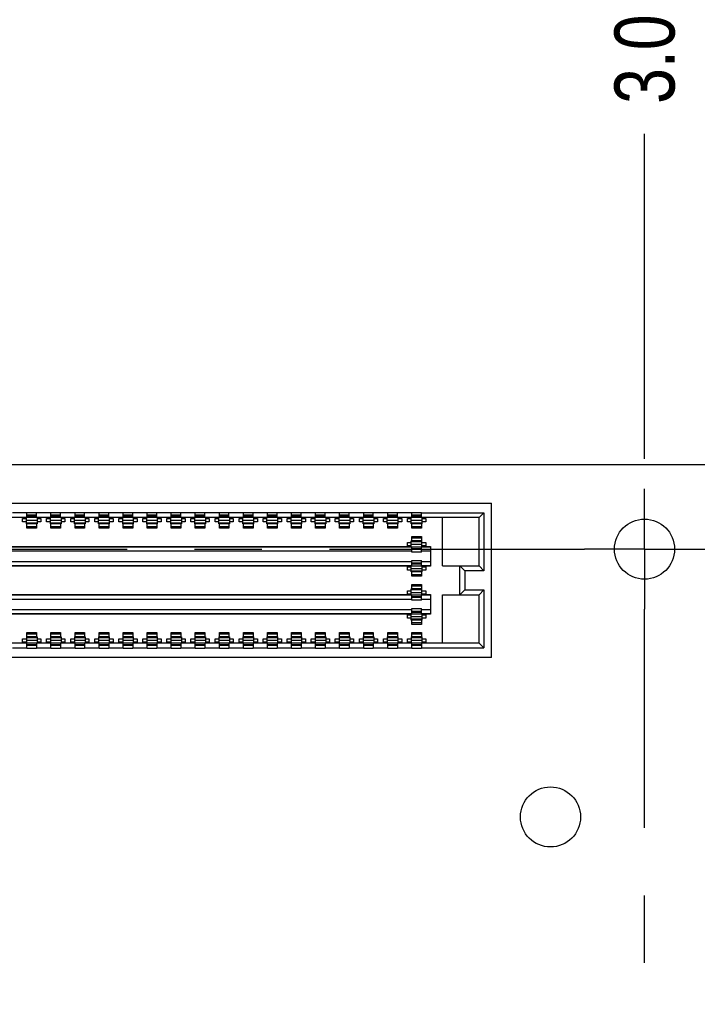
# Model space of a CAD drawing. Header units: inches. Extents: x 0 to 34, y 0 to 22.
# Tile 30 of 33: x 23.7 to 25.1, y 16 to 18.1. Entities that reach past the tile are written whole.
import ezdxf

# ---------------------------------------------------------------- set-up
doc = ezdxf.new("R2010")
doc.units = ezdxf.units.IN
doc.header["$LTSCALE"] = 1.87
doc.header["$MEASUREMENT"] = 0
doc.linetypes.add('CENTER', pattern=[0.6, 0.375, -0.075, 0.075, -0.075])
doc.layers.get('0').update_dxf_attribs({"linetype": 'CONTINUOUS'})
doc.layers.add('02___PRT_ALL_AXES', color=7, linetype='CONTINUOUS')
doc.layers.add('DIMENSIONS', color=7, linetype='CONTINUOUS')
doc.styles.get("Standard").update_dxf_attribs({"font": 'txt', "width": 0.8})
doc.dimstyles.new('DIMSTYLE_2', dxfattribs={"dimtxt": 0.125, "dimasz": 0.18, "dimexe": 0.18, "dimexo": 0.0625, "dimgap": 0.09, "dimtad": 0, "dimtih": 1, "dimtoh": 1, "dimdec": 3, "dimzin": 4, "dimdsep": 46, "dimtxsty": 'STANDARD', "dimblk": '_FILLED', "dimblk1": '_FILLED', "dimblk2": '_FILLED', "dimcen": 0.09, "dimadec": 0, "dimazin": 0, "dimtp": 0.01, "dimtm": 0.01, "dimtfac": 1, "dimtdec": 3, "dimtofl": 0, "dimtmove": 0, "dimatfit": 3, "dimldrblk": '_FILLED', "dimfxl": 1, "dimtolj": 1, "dimtzin": 4, "dimarcsym": 0})

# ---------------------------------------------------------------- blocks, each defined once
blk = doc.blocks.new('*D52')
at = {"layer": 'DIMENSIONS', "color": 2, "linetype": 'CONTINUOUS'}
blk.add_line((25.0016, 17.1366), (25.0016, 17.8125), dxfattribs=at)
at = {"layer": 'DIMENSIONS', "color": 2, "linetype": 'CONTINUOUS', "insert": (24.9391, 17.875), "char_height": 0.125, "width": 1.325, "attachment_point": 1, "rotation": 90, "line_spacing_factor": 0.9}
blk.add_mtext('3.025{\\Ftxt.shx;\\W1.000000;\\H0.125000; }[76.84]', dxfattribs=at)
blk = doc.blocks.new('_FILLED')
at = {"color": 0, "linetype": 'BYBLOCK'}
blk.add_solid([(0, 0), (-1, 0.174), (-1, -0.174)], dxfattribs=at)
blk = doc.blocks.new('*D53')
at = {"layer": 'DIMENSIONS', "color": 2, "linetype": 'CONTINUOUS'}
blk.add_line((27.9006, 17.1366), (27.9006, 17.8125), dxfattribs=at)
at = {"layer": 'DIMENSIONS', "color": 2, "linetype": 'CONTINUOUS', "insert": (27.8381, 17.875), "char_height": 0.125, "width": 1.425, "attachment_point": 1, "rotation": 90, "line_spacing_factor": 0.9}
blk.add_mtext('5.924{\\Ftxt.shx;\\W1.000000;\\H0.125000; }[150.47]', dxfattribs=at)

msp = doc.modelspace()

# ---------------------------------------------------------------- linework, layer by layer
at = {"color": 7, "linetype": 'CONTINUOUS'}
for p, q in [((21.9766, 17.125), (28.0266, 17.125)), ((22.4548, 17.0444), (24.6838, 17.0444)), ((24.6838, 16.7234), (24.6838, 17.0444)), ((23.7178, 17.0244), (23.6878, 17.0244)), ((23.7178, 17.0144), (23.7178, 17.0254)), ((23.7178, 17.0254), (23.7378, 17.0254)), ((23.7378, 17.0194), (23.7178, 17.0194)), ((23.7178, 17.0181), (23.7378, 17.0181)), ((23.7378, 17.0144), (23.7378, 17.0254)), ((23.7678, 17.0244), (23.7378, 17.0244)), ((23.7678, 17.0144), (23.7678, 17.0254)), ((23.7678, 17.0254), (23.7878, 17.0254)), ((23.7878, 17.0194), (23.7678, 17.0194)), ((23.7678, 17.0181), (23.7878, 17.0181)), ((23.7878, 17.0144), (23.7878, 17.0254)), ((23.8178, 17.0244), (23.7878, 17.0244)), ((23.8178, 17.0144), (23.8178, 17.0254)), ((23.8178, 17.0254), (23.8378, 17.0254)), ((23.8378, 17.0194), (23.8178, 17.0194)), ((23.8178, 17.0181), (23.8378, 17.0181)), ((23.8378, 17.0144), (23.8378, 17.0254)), ((23.8678, 17.0244), (23.8378, 17.0244)), ((23.8678, 17.0144), (23.8678, 17.0254)), ((23.8678, 17.0254), (23.8878, 17.0254)), ((23.8878, 17.0194), (23.8678, 17.0194)), ((23.8678, 17.0181), (23.8878, 17.0181)), ((23.8878, 17.0144), (23.8878, 17.0254)), ((23.9178, 17.0244), (23.8878, 17.0244)), ((23.9178, 17.0144), (23.9178, 17.0254)), ((23.9178, 17.0254), (23.9378, 17.0254)), ((23.9378, 17.0194), (23.9178, 17.0194)), ((23.9178, 17.0181), (23.9378, 17.0181)), ((23.9378, 17.0144), (23.9378, 17.0254)), ((23.9678, 17.0244), (23.9378, 17.0244)), ((23.9678, 17.0144), (23.9678, 17.0254)), ((23.9678, 17.0254), (23.9878, 17.0254)), ((23.9878, 17.0194), (23.9678, 17.0194)), ((23.9678, 17.0181), (23.9878, 17.0181)), ((23.9878, 17.0144), (23.9878, 17.0254)), ((24.0178, 17.0244), (23.9878, 17.0244)), ((24.0178, 17.0144), (24.0178, 17.0254)), ((24.0178, 17.0254), (24.0378, 17.0254)), ((24.0378, 17.0194), (24.0178, 17.0194)), ((24.0178, 17.0181), (24.0378, 17.0181)), ((24.0378, 17.0144), (24.0378, 17.0254)), ((24.0678, 17.0244), (24.0378, 17.0244)), ((24.0678, 17.0144), (24.0678, 17.0254)), ((24.0678, 17.0254), (24.0878, 17.0254)), ((24.0878, 17.0194), (24.0678, 17.0194)), ((24.0678, 17.0181), (24.0878, 17.0181)), ((24.0878, 17.0144), (24.0878, 17.0254)), ((24.1178, 17.0244), (24.0878, 17.0244)), ((24.1178, 17.0144), (24.1178, 17.0254)), ((24.1178, 17.0254), (24.1378, 17.0254)), ((24.1378, 17.0194), (24.1178, 17.0194)), ((24.1178, 17.0181), (24.1378, 17.0181)), ((24.1378, 17.0144), (24.1378, 17.0254)), ((24.1678, 17.0244), (24.1378, 17.0244)), ((24.1678, 17.0144), (24.1678, 17.0254)), ((24.1678, 17.0254), (24.1878, 17.0254)), ((24.1878, 17.0194), (24.1678, 17.0194)), ((24.1678, 17.0181), (24.1878, 17.0181)), ((24.1878, 17.0144), (24.1878, 17.0254)), ((24.2178, 17.0244), (24.1878, 17.0244)), ((24.2178, 17.0144), (24.2178, 17.0254)), ((24.2178, 17.0254), (24.2378, 17.0254)), ((24.2378, 17.0194), (24.2178, 17.0194)), ((24.2178, 17.0181), (24.2378, 17.0181)), ((24.2378, 17.0144), (24.2378, 17.0254)), ((24.2678, 17.0244), (24.2378, 17.0244)), ((24.2678, 17.0144), (24.2678, 17.0254)), ((24.2678, 17.0254), (24.2878, 17.0254)), ((24.2878, 17.0194), (24.2678, 17.0194)), ((24.2678, 17.0181), (24.2878, 17.0181)), ((24.2878, 17.0144), (24.2878, 17.0254)), ((24.3178, 17.0244), (24.2878, 17.0244)), ((24.3178, 17.0144), (24.3178, 17.0254)), ((24.3178, 17.0254), (24.3378, 17.0254)), ((24.3378, 17.0194), (24.3178, 17.0194)), ((24.3178, 17.0181), (24.3378, 17.0181)), ((24.3378, 17.0144), (24.3378, 17.0254)), ((24.3678, 17.0244), (24.3378, 17.0244)), ((24.3678, 17.0144), (24.3678, 17.0254)), ((24.3678, 17.0254), (24.3878, 17.0254)), ((24.3878, 17.0194), (24.3678, 17.0194)), ((24.3678, 17.0181), (24.3878, 17.0181)), ((24.3878, 17.0144), (24.3878, 17.0254)), ((24.4178, 17.0244), (24.3878, 17.0244)), ((24.4178, 17.0144), (24.4178, 17.0254)), ((24.4178, 17.0254), (24.4378, 17.0254)), ((24.4378, 17.0194), (24.4178, 17.0194)), ((24.4178, 17.0181), (24.4378, 17.0181)), ((24.4378, 17.0144), (24.4378, 17.0254)), ((24.4678, 17.0244), (24.4378, 17.0244)), ((24.4678, 17.0144), (24.4678, 17.0254)), ((24.4678, 17.0254), (24.4878, 17.0254)), ((24.4878, 17.0194), (24.4678, 17.0194)), ((24.4678, 17.0181), (24.4878, 17.0181)), ((24.4878, 17.0144), (24.4878, 17.0254)), ((24.5178, 17.0244), (24.4878, 17.0244)), ((24.5178, 17.0144), (24.5178, 17.0254)), ((24.5178, 17.0254), (24.5378, 17.0254)), ((24.5378, 17.0194), (24.5178, 17.0194)), ((24.5178, 17.0181), (24.5378, 17.0181)), ((24.5378, 17.0144), (24.5378, 17.0254)), ((24.5378, 17.0244), (24.6678, 17.0244)), ((24.6678, 17.0244), (24.6578, 17.0144)), ((24.6678, 17.0244), (24.6678, 16.9039)), ((24.6578, 17.0144), (22.4878, 17.0144)), ((23.7088, 17.0054), (23.7088, 17.0124)), ((23.7088, 17.0124), (23.7168, 17.0124)), ((23.7168, 17.0054), (23.7088, 17.0054)), ((23.7168, 17.0014), (23.7168, 17.0142)), ((23.7168, 17.0089), (23.7388, 17.0089)), ((23.7388, 17.0029), (23.7168, 17.0029)), ((23.7388, 17.0014), (23.7168, 17.0014)), ((23.7178, 16.9924), (23.7178, 17.0014)), ((23.7378, 17.0014), (23.7378, 16.9924)), ((23.7388, 17.0142), (23.7388, 17.0014)), ((23.7388, 17.0124), (23.7468, 17.0124)), ((23.7468, 17.0054), (23.7388, 17.0054)), ((23.7468, 17.0124), (23.7468, 17.0054)), ((23.7588, 17.0054), (23.7588, 17.0124)), ((23.7588, 17.0124), (23.7668, 17.0124)), ((23.7668, 17.0054), (23.7588, 17.0054)), ((23.7668, 17.0014), (23.7668, 17.0142)), ((23.7668, 17.0089), (23.7888, 17.0089)), ((23.7888, 17.0029), (23.7668, 17.0029)), ((23.7888, 17.0014), (23.7668, 17.0014)), ((23.7678, 16.9924), (23.7678, 17.0014)), ((23.7878, 17.0014), (23.7878, 16.9924)), ((23.7888, 17.0142), (23.7888, 17.0014)), ((23.7888, 17.0124), (23.7968, 17.0124)), ((23.7968, 17.0054), (23.7888, 17.0054)), ((23.7968, 17.0124), (23.7968, 17.0054)), ((23.8088, 17.0054), (23.8088, 17.0124)), ((23.8088, 17.0124), (23.8168, 17.0124)), ((23.8168, 17.0054), (23.8088, 17.0054)), ((23.8168, 17.0014), (23.8168, 17.0142)), ((23.8168, 17.0089), (23.8388, 17.0089)), ((23.8388, 17.0029), (23.8168, 17.0029)), ((23.8388, 17.0014), (23.8168, 17.0014)), ((23.8178, 16.9924), (23.8178, 17.0014)), ((23.8378, 17.0014), (23.8378, 16.9924)), ((23.8388, 17.0142), (23.8388, 17.0014)), ((23.8388, 17.0124), (23.8468, 17.0124)), ((23.8468, 17.0054), (23.8388, 17.0054)), ((23.8468, 17.0124), (23.8468, 17.0054)), ((23.8588, 17.0054), (23.8588, 17.0124)), ((23.8588, 17.0124), (23.8668, 17.0124)), ((23.8668, 17.0054), (23.8588, 17.0054)), ((23.8668, 17.0014), (23.8668, 17.0142)), ((23.8668, 17.0089), (23.8888, 17.0089)), ((23.8888, 17.0029), (23.8668, 17.0029)), ((23.8888, 17.0014), (23.8668, 17.0014)), ((23.8678, 16.9924), (23.8678, 17.0014)), ((23.8878, 17.0014), (23.8878, 16.9924)), ((23.8888, 17.0142), (23.8888, 17.0014)), ((23.8888, 17.0124), (23.8968, 17.0124)), ((23.8968, 17.0054), (23.8888, 17.0054)), ((23.8968, 17.0124), (23.8968, 17.0054)), ((23.9088, 17.0054), (23.9088, 17.0124)), ((23.9088, 17.0124), (23.9168, 17.0124)), ((23.9168, 17.0054), (23.9088, 17.0054)), ((23.9168, 17.0014), (23.9168, 17.0142)), ((23.9168, 17.0089), (23.9388, 17.0089)), ((23.9388, 17.0029), (23.9168, 17.0029)), ((23.9388, 17.0014), (23.9168, 17.0014)), ((23.9178, 16.9924), (23.9178, 17.0014)), ((23.9378, 17.0014), (23.9378, 16.9924)), ((23.9388, 17.0142), (23.9388, 17.0014)), ((23.9388, 17.0124), (23.9468, 17.0124)), ((23.9468, 17.0054), (23.9388, 17.0054)), ((23.9468, 17.0124), (23.9468, 17.0054)), ((23.9588, 17.0054), (23.9588, 17.0124)), ((23.9588, 17.0124), (23.9668, 17.0124)), ((23.9668, 17.0054), (23.9588, 17.0054)), ((23.9668, 17.0014), (23.9668, 17.0142)), ((23.9668, 17.0089), (23.9888, 17.0089)), ((23.9888, 17.0029), (23.9668, 17.0029)), ((23.9888, 17.0014), (23.9668, 17.0014)), ((23.9678, 16.9924), (23.9678, 17.0014)), ((23.9878, 17.0014), (23.9878, 16.9924)), ((23.9888, 17.0142), (23.9888, 17.0014)), ((23.9888, 17.0124), (23.9968, 17.0124)), ((23.9968, 17.0054), (23.9888, 17.0054)), ((23.9968, 17.0124), (23.9968, 17.0054)), ((24.0088, 17.0054), (24.0088, 17.0124)), ((24.0088, 17.0124), (24.0168, 17.0124)), ((24.0168, 17.0054), (24.0088, 17.0054)), ((24.0168, 17.0014), (24.0168, 17.0142)), ((24.0168, 17.0089), (24.0388, 17.0089)), ((24.0388, 17.0029), (24.0168, 17.0029)), ((24.0388, 17.0014), (24.0168, 17.0014)), ((24.0178, 16.9924), (24.0178, 17.0014)), ((24.0378, 17.0014), (24.0378, 16.9924)), ((24.0388, 17.0142), (24.0388, 17.0014)), ((24.0388, 17.0124), (24.0468, 17.0124)), ((24.0468, 17.0054), (24.0388, 17.0054)), ((24.0468, 17.0124), (24.0468, 17.0054)), ((24.0588, 17.0054), (24.0588, 17.0124)), ((24.0588, 17.0124), (24.0668, 17.0124)), ((24.0668, 17.0054), (24.0588, 17.0054)), ((24.0668, 17.0014), (24.0668, 17.0142)), ((24.0668, 17.0089), (24.0888, 17.0089)), ((24.0888, 17.0029), (24.0668, 17.0029)), ((24.0888, 17.0014), (24.0668, 17.0014)), ((24.0678, 16.9924), (24.0678, 17.0014)), ((24.0878, 17.0014), (24.0878, 16.9924)), ((24.0888, 17.0142), (24.0888, 17.0014)), ((24.0888, 17.0124), (24.0968, 17.0124)), ((24.0968, 17.0054), (24.0888, 17.0054)), ((24.0968, 17.0124), (24.0968, 17.0054)), ((24.1088, 17.0054), (24.1088, 17.0124)), ((24.1088, 17.0124), (24.1168, 17.0124)), ((24.1168, 17.0054), (24.1088, 17.0054)), ((24.1168, 17.0014), (24.1168, 17.0142)), ((24.1168, 17.0089), (24.1388, 17.0089)), ((24.1388, 17.0029), (24.1168, 17.0029)), ((24.1388, 17.0014), (24.1168, 17.0014)), ((24.1178, 16.9924), (24.1178, 17.0014)), ((24.1378, 17.0014), (24.1378, 16.9924)), ((24.1388, 17.0142), (24.1388, 17.0014)), ((24.1388, 17.0124), (24.1468, 17.0124)), ((24.1468, 17.0054), (24.1388, 17.0054)), ((24.1468, 17.0124), (24.1468, 17.0054)), ((24.1588, 17.0054), (24.1588, 17.0124)), ((24.1588, 17.0124), (24.1668, 17.0124)), ((24.1668, 17.0054), (24.1588, 17.0054)), ((24.1668, 17.0014), (24.1668, 17.0142)), ((24.1668, 17.0089), (24.1888, 17.0089)), ((24.1888, 17.0029), (24.1668, 17.0029)), ((24.1888, 17.0014), (24.1668, 17.0014)), ((24.1678, 16.9924), (24.1678, 17.0014)), ((24.1878, 17.0014), (24.1878, 16.9924)), ((24.1888, 17.0142), (24.1888, 17.0014)), ((24.1888, 17.0124), (24.1968, 17.0124)), ((24.1968, 17.0054), (24.1888, 17.0054)), ((24.1968, 17.0124), (24.1968, 17.0054)), ((24.2088, 17.0054), (24.2088, 17.0124)), ((24.2088, 17.0124), (24.2168, 17.0124)), ((24.2168, 17.0054), (24.2088, 17.0054)), ((24.2168, 17.0014), (24.2168, 17.0142)), ((24.2168, 17.0089), (24.2388, 17.0089)), ((24.2388, 17.0029), (24.2168, 17.0029)), ((24.2388, 17.0014), (24.2168, 17.0014)), ((24.2178, 16.9924), (24.2178, 17.0014)), ((24.2378, 17.0014), (24.2378, 16.9924)), ((24.2388, 17.0142), (24.2388, 17.0014)), ((24.2388, 17.0124), (24.2468, 17.0124)), ((24.2468, 17.0054), (24.2388, 17.0054)), ((24.2468, 17.0124), (24.2468, 17.0054)), ((24.2588, 17.0054), (24.2588, 17.0124)), ((24.2588, 17.0124), (24.2668, 17.0124)), ((24.2668, 17.0054), (24.2588, 17.0054)), ((24.2668, 17.0014), (24.2668, 17.0142)), ((24.2668, 17.0089), (24.2888, 17.0089)), ((24.2888, 17.0029), (24.2668, 17.0029)), ((24.2888, 17.0014), (24.2668, 17.0014)), ((24.2678, 16.9924), (24.2678, 17.0014)), ((24.2878, 17.0014), (24.2878, 16.9924)), ((24.2888, 17.0142), (24.2888, 17.0014)), ((24.2888, 17.0124), (24.2968, 17.0124)), ((24.2968, 17.0054), (24.2888, 17.0054)), ((24.2968, 17.0124), (24.2968, 17.0054)), ((24.3088, 17.0054), (24.3088, 17.0124)), ((24.3088, 17.0124), (24.3168, 17.0124)), ((24.3168, 17.0054), (24.3088, 17.0054)), ((24.3168, 17.0014), (24.3168, 17.0142)), ((24.3168, 17.0089), (24.3388, 17.0089)), ((24.3388, 17.0029), (24.3168, 17.0029)), ((24.3388, 17.0014), (24.3168, 17.0014)), ((24.3178, 16.9924), (24.3178, 17.0014)), ((24.3378, 17.0014), (24.3378, 16.9924)), ((24.3388, 17.0142), (24.3388, 17.0014)), ((24.3388, 17.0124), (24.3468, 17.0124)), ((24.3468, 17.0054), (24.3388, 17.0054)), ((24.3468, 17.0124), (24.3468, 17.0054)), ((24.3588, 17.0054), (24.3588, 17.0124)), ((24.3588, 17.0124), (24.3668, 17.0124)), ((24.3668, 17.0054), (24.3588, 17.0054)), ((24.3668, 17.0014), (24.3668, 17.0142)), ((24.3668, 17.0089), (24.3888, 17.0089)), ((24.3888, 17.0029), (24.3668, 17.0029)), ((24.3888, 17.0014), (24.3668, 17.0014)), ((24.3678, 16.9924), (24.3678, 17.0014)), ((24.3878, 17.0014), (24.3878, 16.9924)), ((24.3888, 17.0142), (24.3888, 17.0014)), ((24.3888, 17.0124), (24.3968, 17.0124)), ((24.3968, 17.0054), (24.3888, 17.0054)), ((24.3968, 17.0124), (24.3968, 17.0054)), ((24.4088, 17.0054), (24.4088, 17.0124)), ((24.4088, 17.0124), (24.4168, 17.0124)), ((24.4168, 17.0054), (24.4088, 17.0054)), ((24.4168, 17.0014), (24.4168, 17.0142)), ((24.4168, 17.0089), (24.4388, 17.0089)), ((24.4388, 17.0029), (24.4168, 17.0029)), ((24.4388, 17.0014), (24.4168, 17.0014)), ((24.4178, 16.9924), (24.4178, 17.0014)), ((24.4378, 17.0014), (24.4378, 16.9924)), ((24.4388, 17.0142), (24.4388, 17.0014)), ((24.4388, 17.0124), (24.4468, 17.0124)), ((24.4468, 17.0054), (24.4388, 17.0054)), ((24.4468, 17.0124), (24.4468, 17.0054)), ((24.4588, 17.0054), (24.4588, 17.0124)), ((24.4588, 17.0124), (24.4668, 17.0124)), ((24.4668, 17.0054), (24.4588, 17.0054)), ((24.4668, 17.0014), (24.4668, 17.0142)), ((24.4668, 17.0089), (24.4888, 17.0089)), ((24.4888, 17.0029), (24.4668, 17.0029)), ((24.4888, 17.0014), (24.4668, 17.0014)), ((24.4678, 16.9924), (24.4678, 17.0014)), ((24.4878, 17.0014), (24.4878, 16.9924)), ((24.4888, 17.0142), (24.4888, 17.0014)), ((24.4888, 17.0124), (24.4968, 17.0124)), ((24.4968, 17.0054), (24.4888, 17.0054)), ((24.4968, 17.0124), (24.4968, 17.0054)), ((24.5088, 17.0054), (24.5088, 17.0124)), ((24.5088, 17.0124), (24.5168, 17.0124)), ((24.5168, 17.0054), (24.5088, 17.0054)), ((24.5168, 17.0014), (24.5168, 17.0142)), ((24.5168, 17.0089), (24.5388, 17.0089)), ((24.5388, 17.0029), (24.5168, 17.0029)), ((24.5388, 17.0014), (24.5168, 17.0014)), ((24.5178, 16.9924), (24.5178, 17.0014)), ((24.5378, 17.0014), (24.5378, 16.9924)), ((24.5388, 17.0142), (24.5388, 17.0014)), ((24.5388, 17.0124), (24.5468, 17.0124)), ((24.5468, 17.0054), (24.5388, 17.0054)), ((24.5468, 17.0124), (24.5468, 17.0054)), ((24.5818, 16.9139), (24.5818, 17.0144)), ((24.6578, 16.9139), (24.6578, 17.0144)), ((23.7378, 16.9954), (23.7178, 16.9954)), ((23.7378, 16.9924), (23.7178, 16.9924)), ((23.7878, 16.9954), (23.7678, 16.9954)), ((23.7878, 16.9924), (23.7678, 16.9924)), ((23.8378, 16.9954), (23.8178, 16.9954)), ((23.8378, 16.9924), (23.8178, 16.9924)), ((23.8878, 16.9954), (23.8678, 16.9954)), ((23.8878, 16.9924), (23.8678, 16.9924)), ((23.9378, 16.9954), (23.9178, 16.9954)), ((23.9378, 16.9924), (23.9178, 16.9924)), ((23.9878, 16.9954), (23.9678, 16.9954)), ((23.9878, 16.9924), (23.9678, 16.9924)), ((24.0378, 16.9954), (24.0178, 16.9954)), ((24.0378, 16.9924), (24.0178, 16.9924)), ((24.0878, 16.9954), (24.0678, 16.9954)), ((24.0878, 16.9924), (24.0678, 16.9924)), ((24.1378, 16.9954), (24.1178, 16.9954)), ((24.1378, 16.9924), (24.1178, 16.9924)), ((24.1878, 16.9954), (24.1678, 16.9954)), ((24.1878, 16.9924), (24.1678, 16.9924)), ((24.2378, 16.9954), (24.2178, 16.9954)), ((24.2378, 16.9924), (24.2178, 16.9924)), ((24.2878, 16.9954), (24.2678, 16.9954)), ((24.2878, 16.9924), (24.2678, 16.9924)), ((24.3378, 16.9954), (24.3178, 16.9954)), ((24.3378, 16.9924), (24.3178, 16.9924)), ((24.3878, 16.9954), (24.3678, 16.9954)), ((24.3878, 16.9924), (24.3678, 16.9924)), ((24.4378, 16.9954), (24.4178, 16.9954)), ((24.4378, 16.9924), (24.4178, 16.9924)), ((24.4878, 16.9954), (24.4678, 16.9954)), ((24.4878, 16.9924), (24.4678, 16.9924)), ((24.5378, 16.9954), (24.5178, 16.9954)), ((24.5378, 16.9924), (24.5178, 16.9924)), ((24.5088, 16.9554), (24.5088, 16.9624)), ((24.5088, 16.9624), (24.5168, 16.9624)), ((24.5168, 16.9536), (24.5168, 16.9664)), ((24.5388, 16.9664), (24.5168, 16.9664)), ((24.5168, 16.9648), (24.5388, 16.9648)), ((24.5168, 16.9589), (24.5388, 16.9589)), ((24.5178, 16.9664), (24.5178, 16.9754)), ((24.5178, 16.9754), (24.5378, 16.9754)), ((24.5178, 16.9724), (24.5378, 16.9724)), ((24.5378, 16.9754), (24.5378, 16.9664)), ((24.5388, 16.9536), (24.5388, 16.9664)), ((24.5388, 16.9624), (24.5468, 16.9624)), ((24.5468, 16.9624), (24.5468, 16.9554)), ((24.5178, 16.953), (22.5878, 16.953)), ((22.5878, 16.945), (24.5178, 16.945)), ((22.5888, 16.9544), (24.5168, 16.9544)), ((24.5168, 16.9554), (24.5088, 16.9554)), ((24.5178, 16.9536), (24.5378, 16.9536)), ((24.5178, 16.9424), (24.5178, 16.953)), ((24.5378, 16.9496), (24.5178, 16.9496)), ((24.5378, 16.9484), (24.5178, 16.9484)), ((24.5378, 16.9424), (24.5178, 16.9424)), ((24.5378, 16.9424), (24.5378, 16.953)), ((24.5568, 16.953), (24.5378, 16.953)), ((24.5378, 16.945), (24.5568, 16.945)), ((24.5468, 16.9554), (24.5388, 16.9554)), ((24.5388, 16.9544), (24.5568, 16.9544)), ((24.5568, 16.9544), (24.5568, 16.9134)), ((24.5178, 16.9228), (22.5878, 16.9228)), ((24.5178, 16.9148), (24.5178, 16.9254)), ((24.5178, 16.9254), (24.5378, 16.9254)), ((24.5378, 16.9194), (24.5178, 16.9194)), ((24.5178, 16.9181), (24.5378, 16.9181)), ((24.5378, 16.9148), (24.5378, 16.9254)), ((24.5568, 16.9228), (24.5378, 16.9228)), ((22.5878, 16.9148), (24.5178, 16.9148)), ((24.5168, 16.9134), (22.5888, 16.9134)), ((24.5088, 16.9054), (24.5088, 16.9124)), ((24.5088, 16.9124), (24.5168, 16.9124)), ((24.5168, 16.9054), (24.5088, 16.9054)), ((24.5168, 16.9014), (24.5168, 16.9142)), ((24.5168, 16.9089), (24.5388, 16.9089)), ((24.5388, 16.9029), (24.5168, 16.9029)), ((24.5388, 16.9014), (24.5168, 16.9014)), ((24.5178, 16.9142), (24.5378, 16.9142)), ((24.5178, 16.8924), (24.5178, 16.9014)), ((24.5378, 16.8954), (24.5178, 16.8954)), ((24.5378, 16.9148), (24.5568, 16.9148)), ((24.5378, 16.9014), (24.5378, 16.8924)), ((24.5388, 16.9142), (24.5388, 16.9014)), ((24.5568, 16.9134), (24.5388, 16.9134)), ((24.5388, 16.9124), (24.5468, 16.9124)), ((24.5468, 16.9054), (24.5388, 16.9054)), ((24.5468, 16.9124), (24.5468, 16.9054)), ((24.5818, 16.9139), (24.6578, 16.9139)), ((24.6178, 16.8539), (24.6178, 16.9139)), ((24.6278, 16.9039), (24.6178, 16.9139)), ((24.6278, 16.9039), (24.6278, 16.8639)), ((24.6678, 16.9039), (24.6278, 16.9039)), ((24.6678, 16.9039), (24.6578, 16.9139)), ((24.5378, 16.8924), (24.5178, 16.8924)), ((24.5178, 16.8664), (24.5178, 16.8754)), ((24.5178, 16.8754), (24.5378, 16.8754)), ((24.5378, 16.8754), (24.5378, 16.8664)), ((22.5888, 16.8544), (24.5168, 16.8544)), ((24.5088, 16.8554), (24.5088, 16.8624)), ((24.5088, 16.8624), (24.5168, 16.8624)), ((24.5168, 16.8554), (24.5088, 16.8554)), ((24.5168, 16.8536), (24.5168, 16.8664)), ((24.5388, 16.8664), (24.5168, 16.8664)), ((24.5168, 16.8648), (24.5388, 16.8648)), ((24.5168, 16.8589), (24.5388, 16.8589)), ((24.5178, 16.8724), (24.5378, 16.8724)), ((24.5178, 16.8536), (24.5378, 16.8536)), ((24.5388, 16.8536), (24.5388, 16.8664)), ((24.5388, 16.8624), (24.5468, 16.8624)), ((24.5468, 16.8554), (24.5388, 16.8554)), ((24.5388, 16.8544), (24.5568, 16.8544)), ((24.5468, 16.8624), (24.5468, 16.8554)), ((24.5568, 16.8544), (24.5568, 16.8134)), ((24.5818, 16.7534), (24.5818, 16.8539)), ((24.5818, 16.8539), (24.6578, 16.8539)), ((24.6278, 16.8639), (24.6178, 16.8539)), ((24.6278, 16.8639), (24.6678, 16.8639)), ((24.6678, 16.8639), (24.6578, 16.8539)), ((24.6578, 16.7534), (24.6578, 16.8539)), ((24.6678, 16.8639), (24.6678, 16.7434)), ((24.5178, 16.853), (22.5878, 16.853)), ((22.5878, 16.845), (24.5178, 16.845)), ((24.5178, 16.8424), (24.5178, 16.853)), ((24.5378, 16.8496), (24.5178, 16.8496)), ((24.5378, 16.8484), (24.5178, 16.8484)), ((24.5378, 16.8424), (24.5178, 16.8424)), ((24.5378, 16.8424), (24.5378, 16.853)), ((24.5568, 16.853), (24.5378, 16.853)), ((24.5378, 16.845), (24.5568, 16.845)), ((24.5178, 16.8228), (22.5878, 16.8228)), ((22.5878, 16.8148), (24.5178, 16.8148)), ((24.5168, 16.8134), (22.5888, 16.8134)), ((24.5168, 16.8014), (24.5168, 16.8142)), ((24.5178, 16.8148), (24.5178, 16.8254)), ((24.5178, 16.8254), (24.5378, 16.8254)), ((24.5378, 16.8194), (24.5178, 16.8194)), ((24.5178, 16.8181), (24.5378, 16.8181)), ((24.5178, 16.8142), (24.5378, 16.8142)), ((24.5378, 16.8148), (24.5378, 16.8254)), ((24.5568, 16.8228), (24.5378, 16.8228)), ((24.5378, 16.8148), (24.5568, 16.8148)), ((24.5388, 16.8142), (24.5388, 16.8014)), ((24.5568, 16.8134), (24.5388, 16.8134)), ((24.5088, 16.8054), (24.5088, 16.8124)), ((24.5088, 16.8124), (24.5168, 16.8124)), ((24.5168, 16.8054), (24.5088, 16.8054)), ((24.5168, 16.8089), (24.5388, 16.8089)), ((24.5388, 16.8029), (24.5168, 16.8029)), ((24.5388, 16.8014), (24.5168, 16.8014)), ((24.5178, 16.7924), (24.5178, 16.8014)), ((24.5378, 16.7954), (24.5178, 16.7954)), ((24.5378, 16.7924), (24.5178, 16.7924)), ((24.5378, 16.8014), (24.5378, 16.7924)), ((24.5388, 16.8124), (24.5468, 16.8124)), ((24.5468, 16.8054), (24.5388, 16.8054)), ((24.5468, 16.8124), (24.5468, 16.8054)), ((23.7178, 16.7664), (23.7178, 16.7754)), ((23.7178, 16.7754), (23.7378, 16.7754)), ((23.7178, 16.7724), (23.7378, 16.7724)), ((23.7378, 16.7754), (23.7378, 16.7664)), ((23.7678, 16.7664), (23.7678, 16.7754)), ((23.7678, 16.7754), (23.7878, 16.7754)), ((23.7678, 16.7724), (23.7878, 16.7724)), ((23.7878, 16.7754), (23.7878, 16.7664)), ((23.8178, 16.7664), (23.8178, 16.7754)), ((23.8178, 16.7754), (23.8378, 16.7754)), ((23.8178, 16.7724), (23.8378, 16.7724)), ((23.8378, 16.7754), (23.8378, 16.7664)), ((23.8678, 16.7664), (23.8678, 16.7754)), ((23.8678, 16.7754), (23.8878, 16.7754)), ((23.8678, 16.7724), (23.8878, 16.7724)), ((23.8878, 16.7754), (23.8878, 16.7664)), ((23.9178, 16.7664), (23.9178, 16.7754)), ((23.9178, 16.7754), (23.9378, 16.7754)), ((23.9178, 16.7724), (23.9378, 16.7724)), ((23.9378, 16.7754), (23.9378, 16.7664)), ((23.9678, 16.7664), (23.9678, 16.7754)), ((23.9678, 16.7754), (23.9878, 16.7754)), ((23.9678, 16.7724), (23.9878, 16.7724)), ((23.9878, 16.7754), (23.9878, 16.7664)), ((24.0178, 16.7664), (24.0178, 16.7754)), ((24.0178, 16.7754), (24.0378, 16.7754)), ((24.0178, 16.7724), (24.0378, 16.7724)), ((24.0378, 16.7754), (24.0378, 16.7664)), ((24.0678, 16.7664), (24.0678, 16.7754)), ((24.0678, 16.7754), (24.0878, 16.7754)), ((24.0678, 16.7724), (24.0878, 16.7724)), ((24.0878, 16.7754), (24.0878, 16.7664)), ((24.1178, 16.7664), (24.1178, 16.7754)), ((24.1178, 16.7754), (24.1378, 16.7754)), ((24.1178, 16.7724), (24.1378, 16.7724)), ((24.1378, 16.7754), (24.1378, 16.7664)), ((24.1678, 16.7664), (24.1678, 16.7754)), ((24.1678, 16.7754), (24.1878, 16.7754)), ((24.1678, 16.7724), (24.1878, 16.7724)), ((24.1878, 16.7754), (24.1878, 16.7664)), ((24.2178, 16.7664), (24.2178, 16.7754)), ((24.2178, 16.7754), (24.2378, 16.7754)), ((24.2178, 16.7724), (24.2378, 16.7724)), ((24.2378, 16.7754), (24.2378, 16.7664)), ((24.2678, 16.7664), (24.2678, 16.7754)), ((24.2678, 16.7754), (24.2878, 16.7754)), ((24.2678, 16.7724), (24.2878, 16.7724)), ((24.2878, 16.7754), (24.2878, 16.7664)), ((24.3178, 16.7664), (24.3178, 16.7754)), ((24.3178, 16.7754), (24.3378, 16.7754)), ((24.3178, 16.7724), (24.3378, 16.7724)), ((24.3378, 16.7754), (24.3378, 16.7664)), ((24.3678, 16.7664), (24.3678, 16.7754)), ((24.3678, 16.7754), (24.3878, 16.7754)), ((24.3678, 16.7724), (24.3878, 16.7724)), ((24.3878, 16.7754), (24.3878, 16.7664)), ((24.4178, 16.7664), (24.4178, 16.7754)), ((24.4178, 16.7754), (24.4378, 16.7754)), ((24.4178, 16.7724), (24.4378, 16.7724)), ((24.4378, 16.7754), (24.4378, 16.7664)), ((24.4678, 16.7664), (24.4678, 16.7754)), ((24.4678, 16.7754), (24.4878, 16.7754)), ((24.4678, 16.7724), (24.4878, 16.7724)), ((24.4878, 16.7754), (24.4878, 16.7664)), ((24.5178, 16.7664), (24.5178, 16.7754)), ((24.5178, 16.7754), (24.5378, 16.7754)), ((24.5178, 16.7724), (24.5378, 16.7724)), ((24.5378, 16.7754), (24.5378, 16.7664)), ((24.6578, 16.7534), (22.4878, 16.7534)), ((23.7088, 16.7554), (23.7088, 16.7624)), ((23.7088, 16.7624), (23.7168, 16.7624)), ((23.7168, 16.7554), (23.7088, 16.7554)), ((23.7168, 16.7664), (23.7168, 16.7536)), ((23.7388, 16.7664), (23.7168, 16.7664)), ((23.7168, 16.7648), (23.7388, 16.7648)), ((23.7388, 16.7589), (23.7168, 16.7589)), ((23.7178, 16.7424), (23.7178, 16.7534)), ((23.7378, 16.7534), (23.7378, 16.7424)), ((23.7388, 16.7664), (23.7388, 16.7536)), ((23.7388, 16.7624), (23.7468, 16.7624)), ((23.7468, 16.7554), (23.7388, 16.7554)), ((23.7468, 16.7624), (23.7468, 16.7554)), ((23.7588, 16.7554), (23.7588, 16.7624)), ((23.7588, 16.7624), (23.7668, 16.7624)), ((23.7668, 16.7554), (23.7588, 16.7554)), ((23.7668, 16.7664), (23.7668, 16.7536)), ((23.7888, 16.7664), (23.7668, 16.7664)), ((23.7668, 16.7648), (23.7888, 16.7648)), ((23.7888, 16.7589), (23.7668, 16.7589)), ((23.7678, 16.7424), (23.7678, 16.7534)), ((23.7878, 16.7534), (23.7878, 16.7424)), ((23.7888, 16.7664), (23.7888, 16.7536)), ((23.7888, 16.7624), (23.7968, 16.7624)), ((23.7968, 16.7554), (23.7888, 16.7554)), ((23.7968, 16.7624), (23.7968, 16.7554)), ((23.8088, 16.7554), (23.8088, 16.7624)), ((23.8088, 16.7624), (23.8168, 16.7624)), ((23.8168, 16.7554), (23.8088, 16.7554)), ((23.8168, 16.7664), (23.8168, 16.7536)), ((23.8388, 16.7664), (23.8168, 16.7664)), ((23.8168, 16.7648), (23.8388, 16.7648)), ((23.8388, 16.7589), (23.8168, 16.7589)), ((23.8178, 16.7424), (23.8178, 16.7534)), ((23.8378, 16.7534), (23.8378, 16.7424)), ((23.8388, 16.7664), (23.8388, 16.7536)), ((23.8388, 16.7624), (23.8468, 16.7624)), ((23.8468, 16.7554), (23.8388, 16.7554)), ((23.8468, 16.7624), (23.8468, 16.7554)), ((23.8588, 16.7554), (23.8588, 16.7624)), ((23.8588, 16.7624), (23.8668, 16.7624)), ((23.8668, 16.7554), (23.8588, 16.7554)), ((23.8668, 16.7664), (23.8668, 16.7536)), ((23.8888, 16.7664), (23.8668, 16.7664)), ((23.8668, 16.7648), (23.8888, 16.7648)), ((23.8888, 16.7589), (23.8668, 16.7589)), ((23.8678, 16.7424), (23.8678, 16.7534)), ((23.8878, 16.7534), (23.8878, 16.7424)), ((23.8888, 16.7664), (23.8888, 16.7536)), ((23.8888, 16.7624), (23.8968, 16.7624)), ((23.8968, 16.7554), (23.8888, 16.7554)), ((23.8968, 16.7624), (23.8968, 16.7554)), ((23.9088, 16.7554), (23.9088, 16.7624)), ((23.9088, 16.7624), (23.9168, 16.7624)), ((23.9168, 16.7554), (23.9088, 16.7554)), ((23.9168, 16.7664), (23.9168, 16.7536)), ((23.9388, 16.7664), (23.9168, 16.7664)), ((23.9168, 16.7648), (23.9388, 16.7648)), ((23.9388, 16.7589), (23.9168, 16.7589)), ((23.9178, 16.7424), (23.9178, 16.7534)), ((23.9378, 16.7534), (23.9378, 16.7424)), ((23.9388, 16.7664), (23.9388, 16.7536)), ((23.9388, 16.7624), (23.9468, 16.7624)), ((23.9468, 16.7554), (23.9388, 16.7554)), ((23.9468, 16.7624), (23.9468, 16.7554)), ((23.9588, 16.7554), (23.9588, 16.7624)), ((23.9588, 16.7624), (23.9668, 16.7624)), ((23.9668, 16.7554), (23.9588, 16.7554)), ((23.9668, 16.7664), (23.9668, 16.7536)), ((23.9888, 16.7664), (23.9668, 16.7664)), ((23.9668, 16.7648), (23.9888, 16.7648)), ((23.9888, 16.7589), (23.9668, 16.7589)), ((23.9678, 16.7424), (23.9678, 16.7534)), ((23.9878, 16.7534), (23.9878, 16.7424)), ((23.9888, 16.7664), (23.9888, 16.7536)), ((23.9888, 16.7624), (23.9968, 16.7624)), ((23.9968, 16.7554), (23.9888, 16.7554)), ((23.9968, 16.7624), (23.9968, 16.7554)), ((24.0088, 16.7554), (24.0088, 16.7624)), ((24.0088, 16.7624), (24.0168, 16.7624)), ((24.0168, 16.7554), (24.0088, 16.7554)), ((24.0168, 16.7664), (24.0168, 16.7536)), ((24.0388, 16.7664), (24.0168, 16.7664)), ((24.0168, 16.7648), (24.0388, 16.7648)), ((24.0388, 16.7589), (24.0168, 16.7589)), ((24.0178, 16.7424), (24.0178, 16.7534)), ((24.0378, 16.7534), (24.0378, 16.7424)), ((24.0388, 16.7664), (24.0388, 16.7536)), ((24.0388, 16.7624), (24.0468, 16.7624)), ((24.0468, 16.7554), (24.0388, 16.7554)), ((24.0468, 16.7624), (24.0468, 16.7554)), ((24.0588, 16.7554), (24.0588, 16.7624)), ((24.0588, 16.7624), (24.0668, 16.7624)), ((24.0668, 16.7554), (24.0588, 16.7554)), ((24.0668, 16.7664), (24.0668, 16.7536)), ((24.0888, 16.7664), (24.0668, 16.7664)), ((24.0668, 16.7648), (24.0888, 16.7648)), ((24.0888, 16.7589), (24.0668, 16.7589)), ((24.0678, 16.7424), (24.0678, 16.7534)), ((24.0878, 16.7534), (24.0878, 16.7424)), ((24.0888, 16.7664), (24.0888, 16.7536)), ((24.0888, 16.7624), (24.0968, 16.7624)), ((24.0968, 16.7554), (24.0888, 16.7554)), ((24.0968, 16.7624), (24.0968, 16.7554)), ((24.1088, 16.7554), (24.1088, 16.7624)), ((24.1088, 16.7624), (24.1168, 16.7624)), ((24.1168, 16.7554), (24.1088, 16.7554)), ((24.1168, 16.7664), (24.1168, 16.7536)), ((24.1388, 16.7664), (24.1168, 16.7664)), ((24.1168, 16.7648), (24.1388, 16.7648)), ((24.1388, 16.7589), (24.1168, 16.7589)), ((24.1178, 16.7424), (24.1178, 16.7534)), ((24.1378, 16.7534), (24.1378, 16.7424)), ((24.1388, 16.7664), (24.1388, 16.7536)), ((24.1388, 16.7624), (24.1468, 16.7624)), ((24.1468, 16.7554), (24.1388, 16.7554)), ((24.1468, 16.7624), (24.1468, 16.7554)), ((24.1588, 16.7554), (24.1588, 16.7624)), ((24.1588, 16.7624), (24.1668, 16.7624)), ((24.1668, 16.7554), (24.1588, 16.7554)), ((24.1668, 16.7664), (24.1668, 16.7536)), ((24.1888, 16.7664), (24.1668, 16.7664)), ((24.1668, 16.7648), (24.1888, 16.7648)), ((24.1888, 16.7589), (24.1668, 16.7589)), ((24.1678, 16.7424), (24.1678, 16.7534)), ((24.1878, 16.7534), (24.1878, 16.7424)), ((24.1888, 16.7664), (24.1888, 16.7536)), ((24.1888, 16.7624), (24.1968, 16.7624)), ((24.1968, 16.7554), (24.1888, 16.7554)), ((24.1968, 16.7624), (24.1968, 16.7554)), ((24.2088, 16.7554), (24.2088, 16.7624)), ((24.2088, 16.7624), (24.2168, 16.7624)), ((24.2168, 16.7554), (24.2088, 16.7554)), ((24.2168, 16.7664), (24.2168, 16.7536)), ((24.2388, 16.7664), (24.2168, 16.7664)), ((24.2168, 16.7648), (24.2388, 16.7648)), ((24.2388, 16.7589), (24.2168, 16.7589)), ((24.2178, 16.7424), (24.2178, 16.7534)), ((24.2378, 16.7534), (24.2378, 16.7424)), ((24.2388, 16.7664), (24.2388, 16.7536)), ((24.2388, 16.7624), (24.2468, 16.7624)), ((24.2468, 16.7554), (24.2388, 16.7554)), ((24.2468, 16.7624), (24.2468, 16.7554)), ((24.2588, 16.7554), (24.2588, 16.7624)), ((24.2588, 16.7624), (24.2668, 16.7624)), ((24.2668, 16.7554), (24.2588, 16.7554)), ((24.2668, 16.7664), (24.2668, 16.7536)), ((24.2888, 16.7664), (24.2668, 16.7664)), ((24.2668, 16.7648), (24.2888, 16.7648)), ((24.2888, 16.7589), (24.2668, 16.7589)), ((24.2678, 16.7424), (24.2678, 16.7534)), ((24.2878, 16.7534), (24.2878, 16.7424)), ((24.2888, 16.7664), (24.2888, 16.7536)), ((24.2888, 16.7624), (24.2968, 16.7624)), ((24.2968, 16.7554), (24.2888, 16.7554)), ((24.2968, 16.7624), (24.2968, 16.7554)), ((24.3088, 16.7554), (24.3088, 16.7624)), ((24.3088, 16.7624), (24.3168, 16.7624)), ((24.3168, 16.7554), (24.3088, 16.7554)), ((24.3168, 16.7664), (24.3168, 16.7536)), ((24.3388, 16.7664), (24.3168, 16.7664)), ((24.3168, 16.7648), (24.3388, 16.7648)), ((24.3388, 16.7589), (24.3168, 16.7589)), ((24.3178, 16.7424), (24.3178, 16.7534)), ((24.3378, 16.7534), (24.3378, 16.7424)), ((24.3388, 16.7664), (24.3388, 16.7536)), ((24.3388, 16.7624), (24.3468, 16.7624)), ((24.3468, 16.7554), (24.3388, 16.7554)), ((24.3468, 16.7624), (24.3468, 16.7554)), ((24.3588, 16.7554), (24.3588, 16.7624)), ((24.3588, 16.7624), (24.3668, 16.7624)), ((24.3668, 16.7554), (24.3588, 16.7554)), ((24.3668, 16.7664), (24.3668, 16.7536)), ((24.3888, 16.7664), (24.3668, 16.7664)), ((24.3668, 16.7648), (24.3888, 16.7648)), ((24.3888, 16.7589), (24.3668, 16.7589)), ((24.3678, 16.7424), (24.3678, 16.7534)), ((24.3878, 16.7534), (24.3878, 16.7424)), ((24.3888, 16.7664), (24.3888, 16.7536)), ((24.3888, 16.7624), (24.3968, 16.7624)), ((24.3968, 16.7554), (24.3888, 16.7554)), ((24.3968, 16.7624), (24.3968, 16.7554)), ((24.4088, 16.7554), (24.4088, 16.7624)), ((24.4088, 16.7624), (24.4168, 16.7624)), ((24.4168, 16.7554), (24.4088, 16.7554)), ((24.4168, 16.7664), (24.4168, 16.7536)), ((24.4388, 16.7664), (24.4168, 16.7664)), ((24.4168, 16.7648), (24.4388, 16.7648)), ((24.4388, 16.7589), (24.4168, 16.7589)), ((24.4178, 16.7424), (24.4178, 16.7534)), ((24.4378, 16.7534), (24.4378, 16.7424)), ((24.4388, 16.7664), (24.4388, 16.7536)), ((24.4388, 16.7624), (24.4468, 16.7624)), ((24.4468, 16.7554), (24.4388, 16.7554)), ((24.4468, 16.7624), (24.4468, 16.7554)), ((24.4588, 16.7554), (24.4588, 16.7624)), ((24.4588, 16.7624), (24.4668, 16.7624)), ((24.4668, 16.7554), (24.4588, 16.7554)), ((24.4668, 16.7664), (24.4668, 16.7536)), ((24.4888, 16.7664), (24.4668, 16.7664)), ((24.4668, 16.7648), (24.4888, 16.7648)), ((24.4888, 16.7589), (24.4668, 16.7589)), ((24.4678, 16.7424), (24.4678, 16.7534)), ((24.4878, 16.7534), (24.4878, 16.7424)), ((24.4888, 16.7664), (24.4888, 16.7536)), ((24.4888, 16.7624), (24.4968, 16.7624)), ((24.4968, 16.7554), (24.4888, 16.7554)), ((24.4968, 16.7624), (24.4968, 16.7554)), ((24.5088, 16.7554), (24.5088, 16.7624)), ((24.5088, 16.7624), (24.5168, 16.7624)), ((24.5168, 16.7554), (24.5088, 16.7554)), ((24.5168, 16.7664), (24.5168, 16.7536)), ((24.5388, 16.7664), (24.5168, 16.7664)), ((24.5168, 16.7648), (24.5388, 16.7648)), ((24.5388, 16.7589), (24.5168, 16.7589)), ((24.5178, 16.7424), (24.5178, 16.7534)), ((24.5378, 16.7534), (24.5378, 16.7424)), ((24.5388, 16.7664), (24.5388, 16.7536)), ((24.5388, 16.7624), (24.5468, 16.7624)), ((24.5468, 16.7554), (24.5388, 16.7554)), ((24.5468, 16.7624), (24.5468, 16.7554)), ((24.6578, 16.7534), (24.6678, 16.7434)), ((23.6878, 16.7434), (23.7178, 16.7434)), ((23.7378, 16.7496), (23.7178, 16.7496)), ((23.7378, 16.7484), (23.7178, 16.7484)), ((23.7378, 16.7424), (23.7178, 16.7424)), ((23.7378, 16.7434), (23.7678, 16.7434)), ((23.7878, 16.7496), (23.7678, 16.7496)), ((23.7878, 16.7484), (23.7678, 16.7484)), ((23.7878, 16.7424), (23.7678, 16.7424)), ((23.7878, 16.7434), (23.8178, 16.7434)), ((23.8378, 16.7496), (23.8178, 16.7496)), ((23.8378, 16.7484), (23.8178, 16.7484)), ((23.8378, 16.7424), (23.8178, 16.7424)), ((23.8378, 16.7434), (23.8678, 16.7434)), ((23.8878, 16.7496), (23.8678, 16.7496)), ((23.8878, 16.7484), (23.8678, 16.7484)), ((23.8878, 16.7424), (23.8678, 16.7424)), ((23.8878, 16.7434), (23.9178, 16.7434)), ((23.9378, 16.7496), (23.9178, 16.7496)), ((23.9378, 16.7484), (23.9178, 16.7484)), ((23.9378, 16.7424), (23.9178, 16.7424)), ((23.9378, 16.7434), (23.9678, 16.7434)), ((23.9878, 16.7496), (23.9678, 16.7496)), ((23.9878, 16.7484), (23.9678, 16.7484)), ((23.9878, 16.7424), (23.9678, 16.7424)), ((23.9878, 16.7434), (24.0178, 16.7434)), ((24.0378, 16.7496), (24.0178, 16.7496)), ((24.0378, 16.7484), (24.0178, 16.7484)), ((24.0378, 16.7424), (24.0178, 16.7424)), ((24.0378, 16.7434), (24.0678, 16.7434)), ((24.0878, 16.7496), (24.0678, 16.7496)), ((24.0878, 16.7484), (24.0678, 16.7484)), ((24.0878, 16.7424), (24.0678, 16.7424)), ((24.0878, 16.7434), (24.1178, 16.7434)), ((24.1378, 16.7496), (24.1178, 16.7496)), ((24.1378, 16.7484), (24.1178, 16.7484)), ((24.1378, 16.7424), (24.1178, 16.7424)), ((24.1378, 16.7434), (24.1678, 16.7434)), ((24.1878, 16.7496), (24.1678, 16.7496)), ((24.1878, 16.7484), (24.1678, 16.7484)), ((24.1878, 16.7424), (24.1678, 16.7424)), ((24.1878, 16.7434), (24.2178, 16.7434)), ((24.2378, 16.7496), (24.2178, 16.7496)), ((24.2378, 16.7484), (24.2178, 16.7484)), ((24.2378, 16.7424), (24.2178, 16.7424)), ((24.2378, 16.7434), (24.2678, 16.7434)), ((24.2878, 16.7496), (24.2678, 16.7496)), ((24.2878, 16.7484), (24.2678, 16.7484)), ((24.2878, 16.7424), (24.2678, 16.7424)), ((24.2878, 16.7434), (24.3178, 16.7434)), ((24.3378, 16.7496), (24.3178, 16.7496)), ((24.3378, 16.7484), (24.3178, 16.7484)), ((24.3378, 16.7424), (24.3178, 16.7424)), ((24.3378, 16.7434), (24.3678, 16.7434)), ((24.3878, 16.7496), (24.3678, 16.7496)), ((24.3878, 16.7484), (24.3678, 16.7484)), ((24.3878, 16.7424), (24.3678, 16.7424)), ((24.3878, 16.7434), (24.4178, 16.7434)), ((24.4378, 16.7496), (24.4178, 16.7496)), ((24.4378, 16.7484), (24.4178, 16.7484)), ((24.4378, 16.7424), (24.4178, 16.7424)), ((24.4378, 16.7434), (24.4678, 16.7434)), ((24.4878, 16.7496), (24.4678, 16.7496)), ((24.4878, 16.7484), (24.4678, 16.7484)), ((24.4878, 16.7424), (24.4678, 16.7424)), ((24.4878, 16.7434), (24.5178, 16.7434)), ((24.5378, 16.7496), (24.5178, 16.7496)), ((24.5378, 16.7484), (24.5178, 16.7484)), ((24.5378, 16.7424), (24.5178, 16.7424)), ((24.5378, 16.7434), (24.6678, 16.7434)), ((24.6838, 16.7234), (22.4548, 16.7234))]:
    msp.add_line(p, q, dxfattribs=at)
for centre in [(25.0016, 16.9489), (24.8061, 16.3919)]:
    msp.add_circle(centre, 0.0625, dxfattribs=at)
at = {"layer": '02___PRT_ALL_AXES', "color": 7, "linetype": 'CENTER'}
for p, q in [((25.0016, 16.949), (25.0016, 17.0741)), ((22.1026, 16.949), (24.8765, 16.949)), ((25.0016, 16.949), (24.8765, 16.949)), ((25.0016, 16.949), (25.0016, 16.8239)), ((25.0016, 16.949), (27.7755, 16.949)), ((25.0016, 14.125), (25.0016, 16.8239))]:
    msp.add_line(p, q, dxfattribs=at)

# ---------------------------------------------------------------- dimensions: what is measured, and where the dimension line sits
at = {"layer": 'DIMENSIONS', "color": 2, "linetype": 'CONTINUOUS'}
for feature_location, picture, middle in [((27.9006, 17.1366), '*D53', (27.9006, 18.5875)), ((25.0016, 17.1366), '*D52', (25.0016, 18.5375))]:
    dim = msp.add_ordinate_dim(feature_location=feature_location, offset=(0, 0.6759), dtype=1, origin=(21.9766, 17.0741), dimstyle='DIMSTYLE_2', dxfattribs=at)
    dim.commit()
    dim.dimension.update_dxf_attribs({"geometry": picture, "text_midpoint": middle})

doc.saveas('drawing.dxf')
